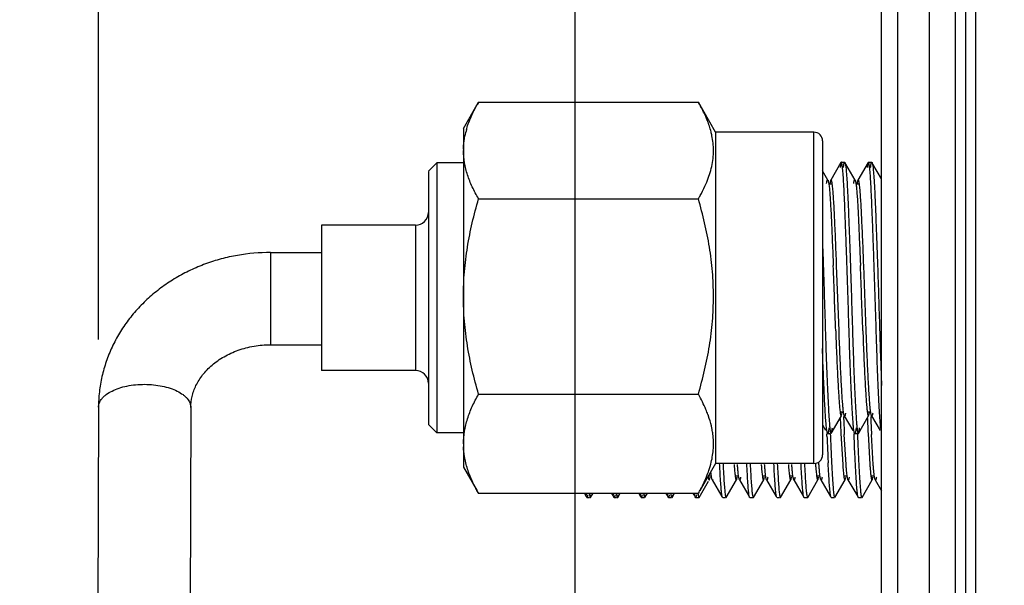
# Model space of a CAD drawing. Header units: inches. Extents: x 0.2 to 16.8, y 0.2 to 10.8.
# Tile 30 of 34: x 8.7 to 9.6, y 6.6 to 7.1. Entities that reach past the tile are written whole.
import ezdxf

# ---------------------------------------------------------------- set-up
doc = ezdxf.new("R2010")
doc.units = ezdxf.units.IN
doc.header["$LTSCALE"] = 0.935
doc.header["$MEASUREMENT"] = 0
doc.layers.get('0').update_dxf_attribs({"linetype": 'CONTINUOUS'})
doc.layers.add('DIMENSIONS', color=7, linetype='CONTINUOUS')
doc.styles.get("Standard").update_dxf_attribs({"font": 'txt', "width": 0.8})
doc.dimstyles.new('DIMSTYLE_1', dxfattribs={"dimtxt": 0.125, "dimasz": 0.18, "dimexe": 0.18, "dimexo": 0.0625, "dimgap": 0.09, "dimtad": 0, "dimtih": 1, "dimtoh": 1, "dimdec": 3, "dimzin": 4, "dimdsep": 46, "dimtxsty": 'STANDARD', "dimblk": '_FILLED', "dimblk1": '_FILLED', "dimblk2": '_FILLED', "dimcen": 0.09, "dimadec": 0, "dimazin": 0, "dimtp": 0.01, "dimtm": 0.01, "dimtfac": 1, "dimtdec": 3, "dimtofl": 0, "dimtmove": 0, "dimatfit": 3, "dimldrblk": '_FILLED', "dimfxl": 1, "dimtolj": 1, "dimtzin": 4, "dimarcsym": 0})

# ---------------------------------------------------------------- blocks, each defined once
blk = doc.blocks.new('*D24')
at = {"layer": 'DIMENSIONS', "color": 2, "linetype": 'CONTINUOUS'}
blk.add_line((8.78724, 6.82755), (8.78724, 8.57458), dxfattribs=at)
at = {"layer": 'DIMENSIONS', "color": 2, "linetype": 'CONTINUOUS', "insert": (8.72474, 8.63708), "char_height": 0.125, "width": 1.525, "attachment_point": 1, "rotation": 90, "line_spacing_factor": 0.9}
blk.add_mtext('2X .834{\\Ftxt.shx;\\W1.000000;\\H0.125000; }[21.19]', dxfattribs=at)
blk = doc.blocks.new('_FILLED')
at = {"color": 0, "linetype": 'BYBLOCK'}
blk.add_solid([(0, 0), (-1, 0.1736), (-1, -0.1736)], dxfattribs=at)
blk = doc.blocks.new('*D25')
at = {"layer": 'DIMENSIONS', "color": 2, "linetype": 'CONTINUOUS'}
blk.add_line((9.22613, 6.37391), (9.22613, 8.57458), dxfattribs=at)
at = {"layer": 'DIMENSIONS', "color": 2, "linetype": 'CONTINUOUS', "insert": (9.16363, 8.63708), "char_height": 0.125, "width": 1.525, "attachment_point": 1, "rotation": 90, "line_spacing_factor": 0.9}
blk.add_mtext('4X .395{\\Ftxt.shx;\\W1.000000;\\H0.125000; }[10.04]', dxfattribs=at)

msp = doc.modelspace()

# ---------------------------------------------------------------- linework, layer by layer
at = {"color": 7, "linetype": 'CONTINUOUS'}
for p, q in [((9.52343, 3.07212), (9.52343, 8.13708)), ((9.55243, 3.07212), (9.55243, 8.13708)), ((9.50843, 3.08196), (9.50843, 8.12724)), ((9.58593, 3.58708), (9.58593, 7.58708)), ((9.45965, 6.97086), (9.46274, 6.97086)), ((9.48465, 6.97086), (9.48774, 6.97086)), ((8.94565, 6.90762), (8.9926, 6.90762)), ((8.94565, 6.82262), (8.9926, 6.82262)), ((8.78724, 6.76505), (8.78677, 6.5691)), ((8.87224, 6.76484), (8.87177, 6.56889)), ((9.47027, 6.76086), (9.47337, 6.76086)), ((9.49527, 6.76086), (9.49837, 6.76086)), ((9.34865, 6.7018), (9.35178, 6.7018)), ((9.37365, 6.7018), (9.37678, 6.7018)), ((9.39865, 6.7018), (9.40178, 6.7018)), ((9.42365, 6.7018), (9.42678, 6.7018)), ((9.44865, 6.7018), (9.45178, 6.7018)), ((9.47365, 6.7018), (9.47678, 6.7018)), ((9.49865, 6.7018), (9.50178, 6.7018))]:
    msp.add_line(p, q, dxfattribs=at)
at = {"color": 9, "linetype": 'CONTINUOUS'}
for p, q in [((9.57662, 3.52919), (9.57662, 7.67594)), ((9.59488, 7.58708), (9.59488, 3.58708)), ((9.44614, 6.7133), (9.44614, 7.01842)), ((9.07921, 6.93278), (9.07921, 6.79893)), ((8.94565, 6.90759), (8.94565, 6.82262)), ((8.87224, 6.76487), (8.87224, 6.76484))]:
    msp.add_line(p, q, dxfattribs=at)
at = {"color": 6, "linetype": 'CONTINUOUS'}
for p, q in [((9.12331, 7.02186), (9.13724, 7.04599)), ((9.13724, 7.04599), (9.33967, 7.04599)), ((9.35559, 7.01842), (9.33967, 7.04599)), ((9.12331, 7.02186), (9.12331, 6.70985)), ((9.35559, 7.01842), (9.35559, 6.7133)), ((9.44614, 7.01842), (9.35559, 7.01842)), ((9.45402, 7.01054), (9.45402, 6.72118)), ((9.09102, 6.98239), (9.0989, 6.99027)), ((9.09102, 6.98238), (9.09102, 6.74933)), ((9.12331, 6.99027), (9.0989, 6.99027)), ((9.0989, 6.99025), (9.0989, 6.74145)), ((9.45899, 6.97439), (9.45402, 6.98299)), ((9.47101, 6.99067), (9.4616, 6.9744)), ((9.47101, 6.99067), (9.47016, 6.98605)), ((9.47123, 6.99086), (9.47101, 6.99067)), ((9.47123, 6.99086), (9.47436, 6.99086)), ((9.47435, 6.99086), (9.47458, 6.99066)), ((9.48399, 6.97439), (9.47547, 6.98912)), ((9.49601, 6.99067), (9.4866, 6.9744)), ((9.49601, 6.99067), (9.49516, 6.98605)), ((9.49623, 6.99086), (9.49601, 6.99067)), ((9.49623, 6.99086), (9.49936, 6.99086)), ((9.49935, 6.99086), (9.49958, 6.99066)), ((9.50843, 6.97536), (9.50047, 6.98912)), ((9.45873, 6.97462), (9.45899, 6.97439)), ((9.46186, 6.97462), (9.46161, 6.9744)), ((9.48373, 6.97462), (9.48399, 6.97439)), ((9.48686, 6.97462), (9.48661, 6.9744)), ((9.13724, 6.95716), (9.33967, 6.95716)), ((9.07921, 6.93279), (8.9926, 6.93279)), ((8.9926, 6.93278), (8.9926, 6.79893)), ((9.45401, 6.91498), (9.45453, 6.90017)), ((9.46371, 6.90078), (9.46391, 6.89571)), ((9.48871, 6.90078), (9.48891, 6.89571)), ((9.45453, 6.90017), (9.45469, 6.89553)), ((9.46925, 6.83538), (9.46703, 6.89571)), ((9.47953, 6.90017), (9.47969, 6.89553)), ((9.49425, 6.83538), (9.49203, 6.89571)), ((9.50453, 6.90017), (9.50469, 6.89553)), ((9.46613, 6.83538), (9.46638, 6.82854)), ((9.4695, 6.82854), (9.46925, 6.83538)), ((9.49113, 6.83538), (9.49138, 6.82854)), ((9.4945, 6.82854), (9.49425, 6.83538)), ((9.07921, 6.79893), (8.9926, 6.79893)), ((9.13724, 6.77702), (9.33967, 6.77702)), ((9.46208, 6.74105), (9.47149, 6.75732)), ((9.47123, 6.75709), (9.47149, 6.75732)), ((9.47157, 6.75749), (9.47215, 6.75979)), ((9.4741, 6.75731), (9.48208, 6.74352)), ((9.47436, 6.75709), (9.47411, 6.75731)), ((9.48708, 6.74105), (9.49649, 6.75732)), ((9.49623, 6.75709), (9.49649, 6.75732)), ((9.49657, 6.75749), (9.49715, 6.75979)), ((9.4991, 6.75731), (9.50708, 6.74352)), ((9.49936, 6.75709), (9.49911, 6.75731)), ((9.09102, 6.74932), (9.0989, 6.74145)), ((9.45402, 6.74881), (9.45677, 6.74405)), ((9.12331, 6.74145), (9.0989, 6.74145)), ((9.45851, 6.74105), (9.45766, 6.74566)), ((9.45813, 6.73852), (9.45806, 6.74057)), ((9.45873, 6.74086), (9.45851, 6.74105)), ((9.45873, 6.74086), (9.46078, 6.74086)), ((9.46118, 6.74067), (9.46126, 6.73852)), ((9.46185, 6.74086), (9.46208, 6.74105)), ((9.47094, 6.74081), (9.47258, 6.7125)), ((9.47571, 6.7125), (9.4741, 6.74004)), ((9.48351, 6.74105), (9.48266, 6.74566)), ((9.48313, 6.73852), (9.48306, 6.74057)), ((9.48373, 6.74086), (9.48351, 6.74105)), ((9.48373, 6.74086), (9.48578, 6.74086)), ((9.48618, 6.74067), (9.48626, 6.73852)), ((9.48685, 6.74086), (9.48708, 6.74105)), ((9.49594, 6.74081), (9.49758, 6.7125)), ((9.50071, 6.7125), (9.4991, 6.74004)), ((9.35559, 6.7133), (9.34105, 6.68811)), ((9.44614, 6.7133), (9.35559, 6.7133)), ((9.44753, 6.7132), (9.44758, 6.7125)), ((9.45064, 6.71335), (9.45057, 6.7144)), ((9.45071, 6.7125), (9.45064, 6.71335)), ((9.12331, 6.70985), (9.13586, 6.68811)), ((9.35192, 6.70037), (9.35137, 6.70472)), ((9.34043, 6.68199), (9.34912, 6.69701)), ((9.34959, 6.69804), (9.34984, 6.69826)), ((9.34984, 6.69826), (9.35001, 6.69866)), ((9.35001, 6.69866), (9.35047, 6.70061)), ((9.35248, 6.69825), (9.35192, 6.70037)), ((9.35247, 6.69825), (9.36143, 6.68275)), ((9.35272, 6.69804), (9.35248, 6.69825)), ((9.35314, 6.69866), (9.35272, 6.69804)), ((9.36543, 6.68199), (9.37484, 6.69826)), ((9.37459, 6.69804), (9.37484, 6.69826)), ((9.37484, 6.69826), (9.37501, 6.69866)), ((9.37501, 6.69866), (9.37547, 6.70061)), ((9.37748, 6.69825), (9.37692, 6.70037)), ((9.37747, 6.69825), (9.38643, 6.68275)), ((9.37772, 6.69804), (9.37748, 6.69825)), ((9.39043, 6.68199), (9.39984, 6.69826)), ((9.39959, 6.69804), (9.39984, 6.69826)), ((9.39984, 6.69826), (9.40001, 6.69866)), ((9.40001, 6.69866), (9.40047, 6.70061)), ((9.40248, 6.69825), (9.40192, 6.70037)), ((9.40247, 6.69825), (9.41143, 6.68275)), ((9.40272, 6.69804), (9.40248, 6.69825)), ((9.41543, 6.68199), (9.42484, 6.69826)), ((9.42459, 6.69804), (9.42484, 6.69826)), ((9.42484, 6.69826), (9.42501, 6.69866)), ((9.42501, 6.69866), (9.42547, 6.70061)), ((9.42748, 6.69825), (9.42692, 6.70037)), ((9.42747, 6.69825), (9.43643, 6.68275)), ((9.42772, 6.69804), (9.42748, 6.69825)), ((9.44043, 6.68199), (9.44984, 6.69826)), ((9.44959, 6.69804), (9.44984, 6.69826)), ((9.44984, 6.69826), (9.45001, 6.69866)), ((9.45001, 6.69866), (9.45047, 6.70061)), ((9.45248, 6.69825), (9.45192, 6.70037)), ((9.45247, 6.69825), (9.46143, 6.68275)), ((9.45272, 6.69804), (9.45248, 6.69825)), ((9.46543, 6.68199), (9.47484, 6.69826)), ((9.47459, 6.69804), (9.47484, 6.69826)), ((9.47484, 6.69826), (9.47501, 6.69866)), ((9.47501, 6.69866), (9.47547, 6.70061)), ((9.47748, 6.69825), (9.47692, 6.70037)), ((9.47747, 6.69825), (9.48643, 6.68275)), ((9.47772, 6.69804), (9.47748, 6.69825)), ((9.49043, 6.68199), (9.49984, 6.69826)), ((9.49959, 6.69804), (9.49984, 6.69826)), ((9.49984, 6.69826), (9.50001, 6.69866)), ((9.50001, 6.69866), (9.50047, 6.70061)), ((9.50248, 6.69825), (9.50192, 6.70037)), ((9.50247, 6.69825), (9.50843, 6.68794)), ((9.50272, 6.69804), (9.50248, 6.69825)), ((9.13724, 6.68572), (9.13677, 6.68653)), ((9.33967, 6.68572), (9.13724, 6.68572)), ((9.23471, 6.68572), (9.23643, 6.68275)), ((9.23688, 6.68198), (9.2363, 6.68448)), ((9.23793, 6.68449), (9.2374, 6.68218)), ((9.23942, 6.68448), (9.23989, 6.68223)), ((9.24043, 6.68199), (9.24276, 6.68603)), ((9.24043, 6.682), (9.24102, 6.68428)), ((9.25971, 6.68572), (9.26143, 6.68275)), ((9.26188, 6.68198), (9.2613, 6.68448)), ((9.26293, 6.68449), (9.2624, 6.68218)), ((9.26442, 6.68448), (9.26489, 6.68223)), ((9.26543, 6.68199), (9.26776, 6.68603)), ((9.26543, 6.682), (9.26602, 6.68428)), ((9.28471, 6.68572), (9.28643, 6.68275)), ((9.28688, 6.68198), (9.2863, 6.68448)), ((9.28793, 6.68449), (9.2874, 6.68218)), ((9.28942, 6.68448), (9.28989, 6.68223)), ((9.29043, 6.68199), (9.29276, 6.68603)), ((9.29043, 6.682), (9.29102, 6.68428)), ((9.30971, 6.68572), (9.31143, 6.68275)), ((9.31188, 6.68198), (9.3113, 6.68448)), ((9.31293, 6.68449), (9.3124, 6.68218)), ((9.31442, 6.68448), (9.31489, 6.68223)), ((9.31543, 6.68199), (9.31776, 6.68603)), ((9.31543, 6.682), (9.31602, 6.68428)), ((9.33471, 6.68572), (9.33572, 6.68398)), ((9.33688, 6.68198), (9.3363, 6.68448)), ((9.33793, 6.68449), (9.3374, 6.68218)), ((9.33942, 6.68448), (9.33989, 6.68223)), ((9.34014, 6.68653), (9.33967, 6.68572)), ((9.36188, 6.68198), (9.3613, 6.68448)), ((9.36442, 6.68448), (9.36489, 6.68223)), ((9.38688, 6.68198), (9.3863, 6.68448)), ((9.38942, 6.68448), (9.38989, 6.68223)), ((9.41188, 6.68198), (9.4113, 6.68448)), ((9.41442, 6.68448), (9.41489, 6.68223)), ((9.43688, 6.68198), (9.4363, 6.68448)), ((9.43942, 6.68448), (9.43989, 6.68223)), ((9.46188, 6.68198), (9.4613, 6.68448)), ((9.46442, 6.68448), (9.46489, 6.68223)), ((9.48688, 6.68198), (9.4863, 6.68448)), ((9.48942, 6.68448), (9.48989, 6.68223)), ((9.23709, 6.6818), (9.23688, 6.68198)), ((9.2374, 6.68218), (9.23709, 6.6818)), ((9.2371, 6.6818), (9.23942, 6.6818)), ((9.23996, 6.68207), (9.24021, 6.6818)), ((9.24021, 6.6818), (9.24043, 6.68199)), ((9.26209, 6.6818), (9.26188, 6.68198)), ((9.2624, 6.68218), (9.26209, 6.6818)), ((9.2621, 6.6818), (9.26442, 6.6818)), ((9.26496, 6.68207), (9.26521, 6.6818)), ((9.26521, 6.6818), (9.26543, 6.68199)), ((9.28709, 6.6818), (9.28688, 6.68198)), ((9.2874, 6.68218), (9.28709, 6.6818)), ((9.2871, 6.6818), (9.28942, 6.6818)), ((9.28996, 6.68207), (9.29021, 6.6818)), ((9.29021, 6.6818), (9.29043, 6.68199)), ((9.31209, 6.6818), (9.31188, 6.68198)), ((9.3124, 6.68218), (9.31209, 6.6818)), ((9.3121, 6.6818), (9.31442, 6.6818)), ((9.31496, 6.68207), (9.31521, 6.6818)), ((9.31521, 6.6818), (9.31543, 6.68199)), ((9.33709, 6.6818), (9.33688, 6.68198)), ((9.3374, 6.68218), (9.33709, 6.6818)), ((9.3371, 6.6818), (9.33942, 6.6818)), ((9.33996, 6.68207), (9.34021, 6.6818)), ((9.34021, 6.6818), (9.34043, 6.68199)), ((9.36209, 6.6818), (9.36188, 6.68198)), ((9.3624, 6.68218), (9.36209, 6.6818)), ((9.3621, 6.6818), (9.36442, 6.6818)), ((9.36496, 6.68207), (9.36521, 6.6818)), ((9.36521, 6.6818), (9.36543, 6.68199)), ((9.38709, 6.6818), (9.38688, 6.68198)), ((9.3874, 6.68218), (9.38709, 6.6818)), ((9.3871, 6.6818), (9.38942, 6.6818)), ((9.38996, 6.68207), (9.39021, 6.6818)), ((9.39021, 6.6818), (9.39043, 6.68199)), ((9.41209, 6.6818), (9.41188, 6.68198)), ((9.4124, 6.68218), (9.41209, 6.6818)), ((9.4121, 6.6818), (9.41442, 6.6818)), ((9.41496, 6.68207), (9.41521, 6.6818)), ((9.41521, 6.6818), (9.41543, 6.68199)), ((9.43709, 6.6818), (9.43688, 6.68198)), ((9.4374, 6.68218), (9.43709, 6.6818)), ((9.4371, 6.6818), (9.43942, 6.6818)), ((9.43996, 6.68207), (9.44021, 6.6818)), ((9.44021, 6.6818), (9.44043, 6.68199)), ((9.46209, 6.6818), (9.46188, 6.68198)), ((9.4624, 6.68218), (9.46209, 6.6818)), ((9.4621, 6.6818), (9.46442, 6.6818)), ((9.46496, 6.68207), (9.46521, 6.6818)), ((9.46521, 6.6818), (9.46543, 6.68199)), ((9.48709, 6.6818), (9.48688, 6.68198)), ((9.4874, 6.68218), (9.48709, 6.6818)), ((9.4871, 6.6818), (9.48942, 6.6818)), ((9.48996, 6.68207), (9.49021, 6.6818)), ((9.49021, 6.6818), (9.49043, 6.68199))]:
    msp.add_line(p, q, dxfattribs=at)
for centre, radius, start, end in [((9.27792, 6.96586), 0.16189, 150.33484, 150.67156), ((9.19896, 6.96584), 0.16194, 29.32749, 29.66517), ((9.26675, 6.97013), 0.15009, 149.99727, 150.69191), ((9.21016, 6.97013), 0.15008, 29.3081, 30.00273), ((9.1991, 7), 0.07593, 163.98737, 168.63289), ((9.44614, 7.01054), 0.00787, 359.99965, 90), ((9.18832, 7.00157), 0.06501, 178.79022, 179.99917), ((9.24535, 7.01488), 0.11049, 335.23644, 336.00004), ((9.25003, 7.0128), 0.10537, 335.99817, 337.48779), ((9.07921, 6.9446), 0.01181, 270, 0.00407), ((-3.2013, 6.39927), 12.67494, 1.971806, 2.244712), ((-3.17628, 6.39927), 12.67491, 1.971805, 2.244713), ((9.07921, 6.78712), 0.01181, 0, 90), ((9.25676, 6.72463), 0.09774, 19.78228, 20.1592), ((9.258, 6.72508), 0.09643, 19.32232, 19.78246), ((11.67857, 6.84519), 2.20698, 182.29839, 182.73081), ((11.70357, 6.84519), 2.20698, 182.29839, 182.73081), ((11.79757, 6.85023), 2.3292, 182.34727, 182.69264), ((11.82257, 6.85023), 2.3292, 182.34727, 182.69264), ((9.28034, 6.73102), 0.07328, 7.26261, 10.83093), ((11.81571, 6.82772), 2.35927, 182.16685, 182.38233), ((9.19249, 6.73141), 0.06919, 180.03326, 182.19631), ((11.46811, 6.81311), 2.01136, 182.37788, 182.63149), ((9.44614, 6.72117), 0.00787, 270, 360), ((11.10409, 6.79626), 1.64695, 182.62745, 182.8717), ((9.38384, 6.70628), 0.03554, 188.5987, 189.57796), ((9.27793, 6.76586), 0.16191, 209.32847, 209.66516), ((9.28466, 6.69139), 0.04886, 187.15191, 188.1242), ((9.29171, 6.69192), 0.05282, 187.19352, 188.09296), ((9.30966, 6.69139), 0.04886, 187.1519, 188.12418), ((9.31671, 6.69192), 0.05282, 187.19352, 188.09297), ((9.33466, 6.69139), 0.04886, 187.15191, 188.1242), ((9.34171, 6.69192), 0.05282, 187.19352, 188.09296), ((9.35966, 6.69139), 0.04886, 187.1519, 188.12419), ((9.36671, 6.69192), 0.05282, 187.19352, 188.09297), ((9.3944, 6.69265), 0.05867, 187.19693, 187.41636), ((9.38257, 6.69109), 0.04674, 187.39088, 188.13167), ((9.39139, 6.69187), 0.05249, 187.21618, 188.09532), ((9.19896, 6.76587), 0.16193, 330.33483, 330.67252)]:
    msp.add_arc(centre, radius, start, end, dxfattribs=at)
for points, knots in [([(9.12886, 7.02901), (9.12935, 7.03024), (9.13143, 7.03523), (9.13388, 7.04005), (9.13587, 7.0436)], [0, 0, 0, 0, 0.245684, 1, 1, 1, 1]), ([(9.34796, 7.02923), (9.34748, 7.03044), (9.34542, 7.03535), (9.343, 7.0401), (9.34104, 7.0436)], [0, 0, 0, 0, 0.245748, 1, 1, 1, 1]), ([(9.12612, 7.02094), (9.12631, 7.02162), (9.12713, 7.02434), (9.12808, 7.02702), (9.12886, 7.02901)], [0, 0, 0, 0, 0.24781, 1, 1, 1, 1]), ([(9.3522, 7.01519), (9.35196, 7.01637), (9.35086, 7.02114), (9.34932, 7.0258), (9.34796, 7.02923)], [0, 0, 0, 0, 0.246579, 1, 1, 1, 1]), ([(9.12332, 7.00294), (9.12334, 7.00395), (9.12352, 7.00798), (9.12407, 7.01199), (9.12466, 7.01496)], [0, 0, 0, 0, 0.24886, 1, 1, 1, 1]), ([(9.3536, 7.00157), (9.3536, 7.00385), (9.35336, 7.00842), (9.35266, 7.01294), (9.3522, 7.01519)], [0, 0, 0, 0, 0.49798, 1, 1, 1, 1]), ([(9.13724, 6.95716), (9.13516, 6.9607), (9.13135, 6.96784), (9.12685, 6.97892), (9.12398, 6.99018), (9.12331, 6.9978), (9.12331, 7.00157)], [0, 0, 0, 0, 0.262024, 0.514977, 0.759923, 1, 1, 1, 1]), ([(9.34737, 6.97246), (9.34931, 6.97714), (9.35168, 6.98435), (9.35332, 6.99421), (9.3536, 6.99913), (9.3536, 7.00157)], [0, 0, 0, 0, 0.507546, 0.754912, 1, 1, 1, 1]), ([(9.47224, 6.98711), (9.4722, 6.9874), (9.47212, 6.98795), (9.472, 6.98871), (9.47187, 6.98935), (9.47175, 6.98988), (9.47162, 6.99029), (9.47151, 6.99056), (9.47142, 6.99072), (9.47135, 6.99081), (9.47128, 6.99086), (9.47123, 6.99086)], [0, 0, 0, 0, 0.223355, 0.417956, 0.583802, 0.720965, 0.829669, 0.910507, 0.94097, 0.965347, 1, 1, 1, 1]), ([(9.47641, 6.90017), (9.47623, 6.9053), (9.47588, 6.91528), (9.47535, 6.92974), (9.47485, 6.94312), (9.47436, 6.95516), (9.47388, 6.96568), (9.47338, 6.97449), (9.47293, 6.9807), (9.47254, 6.98469), (9.47234, 6.98636), (9.47224, 6.98711)], [0, 0, 0, 0, 0.176788, 0.344148, 0.498748, 0.638019, 0.759658, 0.861645, 0.942176, 0.973994, 1, 1, 1, 1]), ([(9.47328, 6.98605), (9.47335, 6.98664), (9.47347, 6.98768), (9.47368, 6.98904), (9.47386, 6.98992), (9.47402, 6.99043), (9.4741, 6.99062), (9.47415, 6.99069)], [0, 0, 0, 0, 0.371931, 0.662445, 0.871318, 0.945449, 1, 1, 1, 1]), ([(9.47458, 6.99066), (9.47462, 6.99059), (9.47469, 6.99044), (9.47483, 6.99003), (9.475, 6.98935), (9.47519, 6.98832), (9.47531, 6.98754), (9.47537, 6.98711)], [0, 0, 0, 0, 0.061266, 0.140223, 0.352798, 0.639309, 1, 1, 1, 1]), ([(9.47537, 6.98711), (9.47548, 6.98632), (9.47568, 6.98457), (9.47609, 6.98033), (9.47633, 6.97688), (9.47649, 6.9744)], [0, 0, 0, 0, 0.186264, 0.415726, 1, 1, 1, 1]), ([(9.49724, 6.98711), (9.4972, 6.9874), (9.49712, 6.98795), (9.497, 6.98871), (9.49687, 6.98935), (9.49675, 6.98988), (9.49662, 6.99029), (9.49651, 6.99056), (9.49642, 6.99072), (9.49635, 6.99081), (9.49628, 6.99086), (9.49623, 6.99086)], [0, 0, 0, 0, 0.223355, 0.417956, 0.583802, 0.720965, 0.829669, 0.910507, 0.94097, 0.965347, 1, 1, 1, 1]), ([(9.50141, 6.90017), (9.50123, 6.9053), (9.50088, 6.91528), (9.50035, 6.92974), (9.49985, 6.94312), (9.49936, 6.95516), (9.49888, 6.96568), (9.49838, 6.97449), (9.49793, 6.9807), (9.49754, 6.98469), (9.49734, 6.98636), (9.49724, 6.98711)], [0, 0, 0, 0, 0.176788, 0.344148, 0.498748, 0.638019, 0.759658, 0.861645, 0.942176, 0.973994, 1, 1, 1, 1]), ([(9.49828, 6.98605), (9.49835, 6.98664), (9.49847, 6.98768), (9.49868, 6.98904), (9.49886, 6.98992), (9.49902, 6.99043), (9.4991, 6.99062), (9.49915, 6.99069)], [0, 0, 0, 0, 0.371931, 0.662445, 0.871318, 0.945449, 1, 1, 1, 1]), ([(9.49958, 6.99066), (9.49962, 6.99059), (9.49969, 6.99044), (9.49983, 6.99003), (9.5, 6.98935), (9.50019, 6.98832), (9.50031, 6.98754), (9.50037, 6.98711)], [0, 0, 0, 0, 0.061266, 0.140223, 0.352798, 0.639309, 1, 1, 1, 1]), ([(9.50037, 6.98711), (9.50048, 6.98632), (9.50068, 6.98457), (9.50109, 6.98033), (9.50133, 6.97688), (9.50149, 6.9744)], [0, 0, 0, 0, 0.186264, 0.415726, 1, 1, 1, 1]), ([(9.45776, 6.97122), (9.4578, 6.97148), (9.45788, 6.97198), (9.45799, 6.97267), (9.45811, 6.97325), (9.45823, 6.97373), (9.45835, 6.97411), (9.45845, 6.97435), (9.45854, 6.97449), (9.45861, 6.97458), (9.45869, 6.97462), (9.45873, 6.97462)], [0, 0, 0, 0, 0.221833, 0.41518, 0.580074, 0.716635, 0.825171, 0.906425, 0.937412, 0.962603, 1, 1, 1, 1]), ([(9.45907, 6.97422), (9.45913, 6.9741), (9.45923, 6.97382), (9.45943, 6.9731), (9.45966, 6.9719), (9.45993, 6.97011), (9.46009, 6.96876), (9.46018, 6.96802)], [0, 0, 0, 0, 0.061916, 0.141716, 0.355572, 0.641841, 1, 1, 1, 1]), ([(9.46161, 6.9744), (9.46153, 6.97426), (9.46139, 6.97387), (9.46121, 6.97316), (9.46103, 6.97221), (9.46092, 6.97149), (9.46087, 6.97108)], [0, 0, 0, 0, 0.144739, 0.358836, 0.643805, 1, 1, 1, 1]), ([(9.4633, 6.96802), (9.4632, 6.96897), (9.46303, 6.97031), (9.4628, 6.97181), (9.46267, 6.9725), (9.46255, 6.97305), (9.46242, 6.97362), (9.46226, 6.9741), (9.46213, 6.97437), (9.46203, 6.97453), (9.46193, 6.97462), (9.46186, 6.97462)], [0, 0, 0, 0, 0.421915, 0.589481, 0.662351, 0.727933, 0.837232, 0.917617, 0.947263, 0.970268, 1, 1, 1, 1]), ([(9.47649, 6.9744), (9.47663, 6.97224), (9.47689, 6.96759), (9.4774, 6.95712), (9.47802, 6.94203), (9.47876, 6.92193), (9.47927, 6.90766), (9.47953, 6.90017)], [0, 0, 0, 0, 0.087582, 0.187953, 0.423278, 0.69752, 1, 1, 1, 1]), ([(9.48276, 6.97122), (9.4828, 6.97148), (9.48288, 6.97198), (9.48299, 6.97267), (9.48311, 6.97325), (9.48323, 6.97373), (9.48335, 6.97411), (9.48345, 6.97435), (9.48354, 6.97449), (9.48361, 6.97458), (9.48369, 6.97462), (9.48373, 6.97462)], [0, 0, 0, 0, 0.221833, 0.41518, 0.580074, 0.716635, 0.825171, 0.906425, 0.937412, 0.962603, 1, 1, 1, 1]), ([(9.48407, 6.97422), (9.48413, 6.9741), (9.48423, 6.97382), (9.48443, 6.9731), (9.48466, 6.9719), (9.48493, 6.97011), (9.48509, 6.96876), (9.48518, 6.96802)], [0, 0, 0, 0, 0.061916, 0.141716, 0.355572, 0.641841, 1, 1, 1, 1]), ([(9.48661, 6.9744), (9.48653, 6.97426), (9.48639, 6.97387), (9.48621, 6.97316), (9.48603, 6.97221), (9.48592, 6.97149), (9.48587, 6.97108)], [0, 0, 0, 0, 0.144739, 0.358836, 0.643805, 1, 1, 1, 1]), ([(9.4883, 6.96802), (9.4882, 6.96897), (9.48803, 6.97031), (9.4878, 6.97181), (9.48767, 6.9725), (9.48755, 6.97305), (9.48742, 6.97362), (9.48726, 6.9741), (9.48713, 6.97437), (9.48703, 6.97453), (9.48693, 6.97462), (9.48686, 6.97462)], [0, 0, 0, 0, 0.421915, 0.589481, 0.662351, 0.727933, 0.837232, 0.917617, 0.947263, 0.970268, 1, 1, 1, 1]), ([(9.50149, 6.9744), (9.50163, 6.97224), (9.50189, 6.96759), (9.5024, 6.95712), (9.50302, 6.94203), (9.50376, 6.92193), (9.50427, 6.90766), (9.50453, 6.90017)], [0, 0, 0, 0, 0.087583, 0.187953, 0.423278, 0.69752, 1, 1, 1, 1]), ([(9.33967, 6.95716), (9.34022, 6.9581), (9.34236, 6.96184), (9.34433, 6.96568), (9.34568, 6.9686)], [0, 0, 0, 0, 0.253379, 1, 1, 1, 1]), ([(9.46018, 6.96802), (9.46036, 6.96642), (9.46069, 6.96282), (9.46113, 6.95683), (9.46155, 6.94972), (9.46196, 6.94155), (9.46237, 6.93244), (9.46296, 6.91875), (9.46341, 6.9081), (9.46371, 6.90078)], [0, 0, 0, 0, 0.071595, 0.161085, 0.267372, 0.389232, 0.525168, 0.67363, 1, 1, 1, 1]), ([(9.46703, 6.89571), (9.46687, 6.89974), (9.46655, 6.90759), (9.46607, 6.91905), (9.46561, 6.92977), (9.46517, 6.9396), (9.46474, 6.94841), (9.4643, 6.95607), (9.46384, 6.96248), (9.46349, 6.96632), (9.4633, 6.96802)], [0, 0, 0, 0, 0.166712, 0.325893, 0.474886, 0.611397, 0.733691, 0.840115, 0.929285, 1, 1, 1, 1]), ([(9.48518, 6.96802), (9.48536, 6.96642), (9.48569, 6.96282), (9.48613, 6.95683), (9.48655, 6.94972), (9.48696, 6.94155), (9.48737, 6.93244), (9.48796, 6.91875), (9.48841, 6.9081), (9.48871, 6.90078)], [0, 0, 0, 0, 0.071595, 0.161085, 0.267372, 0.389232, 0.525168, 0.67363, 1, 1, 1, 1]), ([(9.49203, 6.89571), (9.49187, 6.89974), (9.49155, 6.90759), (9.49107, 6.91905), (9.49061, 6.92977), (9.49017, 6.9396), (9.48974, 6.94841), (9.4893, 6.95607), (9.48884, 6.96248), (9.48849, 6.96632), (9.4883, 6.96802)], [0, 0, 0, 0, 0.166712, 0.325893, 0.474886, 0.611397, 0.733691, 0.840115, 0.929285, 1, 1, 1, 1]), ([(9.12331, 6.86709), (9.12331, 6.87471), (9.12396, 6.88995), (9.12679, 6.91266), (9.13126, 6.93509), (9.13513, 6.94984), (9.13724, 6.95716)], [0, 0, 0, 0, 0.249993, 0.500002, 0.750009, 1, 1, 1, 1]), ([(9.33967, 6.77702), (9.34178, 6.78434), (9.34566, 6.79909), (9.35012, 6.82152), (9.35248, 6.84044), (9.35344, 6.85566), (9.35368, 6.86709), (9.35344, 6.87852), (9.35248, 6.89374), (9.35012, 6.91266), (9.34566, 6.93509), (9.34178, 6.94984), (9.33967, 6.95716)], [0, 0, 0, 0, 0.124979, 0.249977, 0.374974, 0.437483, 0.5, 0.562517, 0.625026, 0.750023, 0.875021, 1, 1, 1, 1]), ([(9.45469, 6.89553), (9.45497, 6.88765), (9.4555, 6.8718), (9.45622, 6.8482), (9.45692, 6.82526), (9.45765, 6.8038), (9.45842, 6.78461), (9.4591, 6.77037), (9.45965, 6.76063), (9.46002, 6.75473), (9.46039, 6.74984), (9.46065, 6.74693), (9.46078, 6.74566)], [0, 0, 0, 0, 0.157839, 0.317141, 0.472013, 0.616914, 0.7465, 0.856041, 0.902039, 0.941601, 0.974362, 1, 1, 1, 1]), ([(9.48266, 6.74566), (9.48252, 6.74697), (9.48225, 6.74997), (9.48188, 6.75502), (9.4815, 6.76113), (9.48093, 6.77124), (9.48023, 6.78601), (9.47944, 6.8059), (9.47872, 6.8281), (9.478, 6.85175), (9.47724, 6.87594), (9.47669, 6.89214), (9.47641, 6.90017)], [0, 0, 0, 0, 0.025583, 0.058418, 0.098169, 0.144448, 0.254738, 0.385116, 0.53058, 0.685502, 0.844078, 1, 1, 1, 1]), ([(9.47969, 6.89553), (9.47997, 6.88765), (9.4805, 6.8718), (9.48122, 6.8482), (9.48192, 6.82526), (9.48265, 6.8038), (9.48342, 6.78461), (9.4841, 6.77037), (9.48465, 6.76063), (9.48502, 6.75473), (9.48539, 6.74984), (9.48565, 6.74693), (9.48578, 6.74566)], [0, 0, 0, 0, 0.157839, 0.317141, 0.472013, 0.616914, 0.7465, 0.856041, 0.902039, 0.941601, 0.974362, 1, 1, 1, 1]), ([(9.50766, 6.74566), (9.50752, 6.74697), (9.50725, 6.74997), (9.50688, 6.75502), (9.5065, 6.76113), (9.50593, 6.77124), (9.50523, 6.78601), (9.50444, 6.8059), (9.50372, 6.8281), (9.503, 6.85175), (9.50224, 6.87594), (9.50169, 6.89214), (9.50141, 6.90017)], [0, 0, 0, 0, 0.025583, 0.058418, 0.098169, 0.144448, 0.254738, 0.385116, 0.53058, 0.685502, 0.844078, 1, 1, 1, 1]), ([(9.50469, 6.89553), (9.50503, 6.8858), (9.50568, 6.86633), (9.50654, 6.83765), (9.5074, 6.81053), (9.50807, 6.79315), (9.50843, 6.78499)], [0, 0, 0, 0, 0.264129, 0.528392, 0.77828, 1, 1, 1, 1]), ([(9.13724, 6.77702), (9.13513, 6.78434), (9.13126, 6.79909), (9.12679, 6.82152), (9.12396, 6.84423), (9.12331, 6.85947), (9.12331, 6.86709)], [0, 0, 0, 0, 0.249991, 0.499998, 0.750007, 1, 1, 1, 1]), ([(9.46638, 6.82854), (9.46667, 6.82093), (9.46711, 6.80991), (9.46778, 6.79581), (9.46827, 6.78659), (9.46875, 6.77848), (9.46921, 6.77157), (9.46965, 6.76597), (9.46998, 6.76268), (9.47016, 6.76127)], [0, 0, 0, 0, 0.338895, 0.490974, 0.628557, 0.749824, 0.853015, 0.93677, 1, 1, 1, 1]), ([(9.47328, 6.76127), (9.4731, 6.76268), (9.47278, 6.76597), (9.47233, 6.77157), (9.47187, 6.77848), (9.47139, 6.7866), (9.4709, 6.79581), (9.47023, 6.80992), (9.46979, 6.82094), (9.4695, 6.82854)], [0, 0, 0, 0, 0.063233, 0.146989, 0.250182, 0.371449, 0.509033, 0.66111, 1, 1, 1, 1]), ([(9.49138, 6.82854), (9.49167, 6.82093), (9.49211, 6.80991), (9.49278, 6.79581), (9.49327, 6.78659), (9.49375, 6.77848), (9.49421, 6.77157), (9.49465, 6.76597), (9.49498, 6.76268), (9.49516, 6.76127)], [0, 0, 0, 0, 0.338895, 0.490974, 0.628557, 0.749824, 0.853015, 0.93677, 1, 1, 1, 1]), ([(9.49828, 6.76127), (9.4981, 6.76268), (9.49778, 6.76597), (9.49733, 6.77157), (9.49687, 6.77848), (9.49639, 6.7866), (9.4959, 6.79581), (9.49523, 6.80992), (9.49479, 6.82094), (9.4945, 6.82854)], [0, 0, 0, 0, 0.063233, 0.146989, 0.250182, 0.371449, 0.509033, 0.66111, 1, 1, 1, 1]), ([(9.45766, 6.74566), (9.45749, 6.74721), (9.45718, 6.75083), (9.45675, 6.75698), (9.4563, 6.76454), (9.45583, 6.77341), (9.45536, 6.78347), (9.45489, 6.79461), (9.45443, 6.80666), (9.45415, 6.81499), (9.45401, 6.81929)], [0, 0, 0, 0, 0.06367, 0.147652, 0.250821, 0.371797, 0.509051, 0.660849, 0.825195, 1, 1, 1, 1]), ([(9.1233, 6.73137), (9.12331, 6.73525), (9.12398, 6.74307), (9.12685, 6.75464), (9.13134, 6.76603), (9.13516, 6.77337), (9.13724, 6.77702)], [0, 0, 0, 0, 0.24073, 0.485999, 0.738751, 1, 1, 1, 1]), ([(9.34852, 6.75832), (9.34794, 6.7599), (9.34539, 6.76632), (9.34225, 6.77249), (9.33967, 6.77702)], [0, 0, 0, 0, 0.244991, 1, 1, 1, 1]), ([(9.35232, 6.74479), (9.35212, 6.74581), (9.35125, 6.74993), (9.35005, 6.75399), (9.349, 6.75698)], [0, 0, 0, 0, 0.247402, 1, 1, 1, 1]), ([(9.47016, 6.76127), (9.4702, 6.76095), (9.47028, 6.76034), (9.47041, 6.75949), (9.47054, 6.75878), (9.47067, 6.75819), (9.4708, 6.75773), (9.47092, 6.75742), (9.47102, 6.75725), (9.4711, 6.75715), (9.47118, 6.7571), (9.47123, 6.75709)], [0, 0, 0, 0, 0.223469, 0.418147, 0.584027, 0.721179, 0.829827, 0.910571, 0.940983, 0.965316, 1, 1, 1, 1]), ([(9.47411, 6.75731), (9.47407, 6.75738), (9.47399, 6.75756), (9.47384, 6.75801), (9.47366, 6.75877), (9.47346, 6.75992), (9.47334, 6.76079), (9.47328, 6.76127)], [0, 0, 0, 0, 0.060926, 0.139618, 0.351965, 0.638678, 1, 1, 1, 1]), ([(9.47523, 6.75957), (9.47517, 6.75921), (9.47507, 6.75871), (9.47491, 6.75809), (9.4748, 6.75774), (9.47469, 6.75746), (9.47458, 6.75724), (9.47445, 6.75709), (9.47436, 6.75709)], [0, 0, 0, 0, 0.410146, 0.573742, 0.709841, 0.818829, 0.901627, 1, 1, 1, 1]), ([(9.49516, 6.76127), (9.4952, 6.76095), (9.49528, 6.76034), (9.49541, 6.75949), (9.49554, 6.75878), (9.49567, 6.75819), (9.4958, 6.75773), (9.49592, 6.75742), (9.49602, 6.75725), (9.4961, 6.75715), (9.49618, 6.7571), (9.49623, 6.75709)], [0, 0, 0, 0, 0.223469, 0.418147, 0.584027, 0.721179, 0.829827, 0.910571, 0.940983, 0.965316, 1, 1, 1, 1]), ([(9.49911, 6.75731), (9.49907, 6.75738), (9.49899, 6.75756), (9.49884, 6.75801), (9.49866, 6.75877), (9.49846, 6.75992), (9.49834, 6.76079), (9.49828, 6.76127)], [0, 0, 0, 0, 0.060926, 0.139618, 0.351965, 0.638678, 1, 1, 1, 1]), ([(9.50023, 6.75957), (9.50017, 6.75921), (9.50007, 6.75871), (9.49991, 6.75809), (9.4998, 6.75774), (9.49969, 6.75746), (9.49958, 6.75724), (9.49945, 6.75709), (9.49936, 6.75709)], [0, 0, 0, 0, 0.410146, 0.573742, 0.709841, 0.818829, 0.901627, 1, 1, 1, 1]), ([(9.35155, 6.71441), (9.35206, 6.71654), (9.3529, 6.72082), (9.35381, 6.72946), (9.35358, 6.73599), (9.35303, 6.74028)], [0, 0, 0, 0, 0.252302, 0.502157, 1, 1, 1, 1]), ([(9.45994, 6.74619), (9.45989, 6.74577), (9.4598, 6.745), (9.45965, 6.74392), (9.4595, 6.743), (9.45935, 6.74225), (9.45922, 6.74173), (9.45911, 6.74139), (9.45904, 6.7412), (9.45896, 6.74105), (9.45888, 6.74093), (9.45879, 6.74086), (9.45873, 6.74086)], [0, 0, 0, 0, 0.225445, 0.421858, 0.589142, 0.727254, 0.836262, 0.879954, 0.916551, 0.946245, 0.969418, 1, 1, 1, 1]), ([(9.46078, 6.74566), (9.46085, 6.74508), (9.46097, 6.74404), (9.46118, 6.74268), (9.46136, 6.74179), (9.46152, 6.74128), (9.4616, 6.7411), (9.46165, 6.74102)], [0, 0, 0, 0, 0.371845, 0.662296, 0.871185, 0.945367, 1, 1, 1, 1]), ([(9.46126, 6.73852), (9.4615, 6.73214), (9.46188, 6.72299), (9.46245, 6.71137), (9.46286, 6.70398), (9.46325, 6.69757), (9.46363, 6.69222), (9.464, 6.68797), (9.46427, 6.68552), (9.46442, 6.68448)], [0, 0, 0, 0, 0.353369, 0.507571, 0.644741, 0.763645, 0.863092, 0.942135, 1, 1, 1, 1]), ([(9.46208, 6.74105), (9.46213, 6.74114), (9.46222, 6.74135), (9.4624, 6.74191), (9.46261, 6.7429), (9.46285, 6.7444), (9.46299, 6.74555), (9.46307, 6.74619)], [0, 0, 0, 0, 0.055231, 0.12994, 0.339347, 0.629431, 1, 1, 1, 1]), ([(9.4863, 6.68448), (9.48615, 6.68552), (9.48588, 6.68797), (9.48551, 6.69222), (9.48513, 6.69758), (9.48473, 6.70398), (9.48433, 6.71137), (9.48376, 6.72299), (9.48338, 6.73215), (9.48313, 6.73852)], [0, 0, 0, 0, 0.057863, 0.136904, 0.236351, 0.355256, 0.492427, 0.64663, 1, 1, 1, 1]), ([(9.48494, 6.74619), (9.48489, 6.74577), (9.4848, 6.745), (9.48465, 6.74392), (9.4845, 6.743), (9.48435, 6.74225), (9.48422, 6.74173), (9.48411, 6.74139), (9.48404, 6.7412), (9.48396, 6.74105), (9.48388, 6.74093), (9.48379, 6.74086), (9.48373, 6.74086)], [0, 0, 0, 0, 0.225445, 0.421858, 0.589142, 0.727254, 0.836262, 0.879954, 0.916551, 0.946245, 0.969418, 1, 1, 1, 1]), ([(9.48578, 6.74566), (9.48585, 6.74508), (9.48597, 6.74404), (9.48618, 6.74268), (9.48636, 6.74179), (9.48652, 6.74128), (9.4866, 6.7411), (9.48665, 6.74102)], [0, 0, 0, 0, 0.371845, 0.662296, 0.871185, 0.945367, 1, 1, 1, 1]), ([(9.48626, 6.73852), (9.4865, 6.73214), (9.48688, 6.72299), (9.48745, 6.71137), (9.48786, 6.70398), (9.48825, 6.69757), (9.48863, 6.69222), (9.489, 6.68797), (9.48927, 6.68552), (9.48942, 6.68448)], [0, 0, 0, 0, 0.353369, 0.507571, 0.644741, 0.763645, 0.863092, 0.942135, 1, 1, 1, 1]), ([(9.48708, 6.74105), (9.48713, 6.74114), (9.48722, 6.74135), (9.4874, 6.74191), (9.48761, 6.7429), (9.48785, 6.7444), (9.48799, 6.74555), (9.48807, 6.74619)], [0, 0, 0, 0, 0.055231, 0.12994, 0.339347, 0.629431, 1, 1, 1, 1]), ([(9.12482, 6.71683), (9.12462, 6.71782), (9.12388, 6.72176), (9.12347, 6.72576), (9.12336, 6.72876)], [0, 0, 0, 0, 0.251671, 1, 1, 1, 1]), ([(9.12949, 6.70158), (9.12899, 6.70284), (9.1271, 6.70781), (9.12562, 6.71294), (9.12482, 6.71683)], [0, 0, 0, 0, 0.253946, 1, 1, 1, 1]), ([(9.34852, 6.70444), (9.34882, 6.70526), (9.34998, 6.70854), (9.35095, 6.71188), (9.35155, 6.71441)], [0, 0, 0, 0, 0.252521, 1, 1, 1, 1]), ([(9.3613, 6.68448), (9.36121, 6.68512), (9.36103, 6.68658), (9.36067, 6.69016), (9.36024, 6.69585), (9.35972, 6.70405), (9.35939, 6.71014), (9.35923, 6.71347)], [0, 0, 0, 0, 0.066918, 0.151352, 0.371123, 0.65565, 1, 1, 1, 1]), ([(9.36237, 6.71322), (9.36253, 6.70992), (9.36285, 6.70389), (9.36337, 6.69576), (9.3638, 6.69012), (9.36416, 6.68657), (9.36433, 6.68512), (9.36442, 6.68448)], [0, 0, 0, 0, 0.344168, 0.6286, 0.848418, 0.932942, 1, 1, 1, 1]), ([(9.37258, 6.7125), (9.37266, 6.71139), (9.37282, 6.70931), (9.37308, 6.7064), (9.37332, 6.70391), (9.37354, 6.70211), (9.37371, 6.7009), (9.37383, 6.70015), (9.37396, 6.69952), (9.37408, 6.699), (9.3742, 6.69859), (9.3743, 6.69833), (9.3744, 6.69818), (9.37447, 6.69809), (9.37455, 6.69804), (9.37459, 6.69804)], [0, 0, 0, 0, 0.226814, 0.425524, 0.595426, 0.735841, 0.794791, 0.846142, 0.889866, 0.926004, 0.954641, 0.975973, 0.984047, 0.990552, 1, 1, 1, 1]), ([(9.37692, 6.70037), (9.3768, 6.70106), (9.37658, 6.70267), (9.37629, 6.7054), (9.37599, 6.70874), (9.3758, 6.71118), (9.37571, 6.7125)], [0, 0, 0, 0, 0.172901, 0.39814, 0.674329, 1, 1, 1, 1]), ([(9.3863, 6.68448), (9.38621, 6.68512), (9.38603, 6.68657), (9.38568, 6.69012), (9.38525, 6.69576), (9.38473, 6.70389), (9.38441, 6.70992), (9.38424, 6.71322)], [0, 0, 0, 0, 0.067057, 0.151579, 0.371396, 0.655829, 1, 1, 1, 1]), ([(9.38737, 6.71322), (9.38753, 6.70992), (9.38785, 6.70389), (9.38837, 6.69576), (9.3888, 6.69012), (9.38916, 6.68657), (9.38933, 6.68512), (9.38942, 6.68448)], [0, 0, 0, 0, 0.344168, 0.6286, 0.848418, 0.932942, 1, 1, 1, 1]), ([(9.39758, 6.7125), (9.39766, 6.71139), (9.39782, 6.70931), (9.39808, 6.7064), (9.39832, 6.70391), (9.39854, 6.70211), (9.39871, 6.7009), (9.39883, 6.70015), (9.39896, 6.69952), (9.39908, 6.699), (9.3992, 6.69859), (9.3993, 6.69833), (9.3994, 6.69818), (9.39947, 6.69809), (9.39955, 6.69804), (9.39959, 6.69804)], [0, 0, 0, 0, 0.226814, 0.425524, 0.595426, 0.735841, 0.794791, 0.846142, 0.889866, 0.926004, 0.954641, 0.975973, 0.984047, 0.990552, 1, 1, 1, 1]), ([(9.40192, 6.70037), (9.4018, 6.70106), (9.40158, 6.70267), (9.40129, 6.7054), (9.40099, 6.70874), (9.4008, 6.71118), (9.40071, 6.7125)], [0, 0, 0, 0, 0.172901, 0.39814, 0.674329, 1, 1, 1, 1]), ([(9.4113, 6.68448), (9.41121, 6.68512), (9.41103, 6.68657), (9.41068, 6.69012), (9.41025, 6.69576), (9.40973, 6.70389), (9.40941, 6.70992), (9.40924, 6.71322)], [0, 0, 0, 0, 0.067057, 0.151579, 0.371396, 0.655829, 1, 1, 1, 1]), ([(9.41237, 6.71322), (9.41253, 6.70992), (9.41285, 6.70389), (9.41337, 6.69576), (9.4138, 6.69012), (9.41416, 6.68657), (9.41433, 6.68512), (9.41442, 6.68448)], [0, 0, 0, 0, 0.344168, 0.6286, 0.848418, 0.932942, 1, 1, 1, 1]), ([(9.42258, 6.7125), (9.42266, 6.71139), (9.42282, 6.70931), (9.42308, 6.7064), (9.42332, 6.70391), (9.42354, 6.70211), (9.42371, 6.7009), (9.42383, 6.70015), (9.42396, 6.69952), (9.42408, 6.699), (9.4242, 6.69859), (9.4243, 6.69833), (9.4244, 6.69818), (9.42447, 6.69809), (9.42455, 6.69804), (9.42459, 6.69804)], [0, 0, 0, 0, 0.226814, 0.425524, 0.595426, 0.735841, 0.794791, 0.846142, 0.889866, 0.926004, 0.954641, 0.975973, 0.984047, 0.990552, 1, 1, 1, 1]), ([(9.42692, 6.70037), (9.4268, 6.70106), (9.42658, 6.70267), (9.42629, 6.7054), (9.42599, 6.70874), (9.4258, 6.71118), (9.42571, 6.7125)], [0, 0, 0, 0, 0.172901, 0.39814, 0.674329, 1, 1, 1, 1]), ([(9.4363, 6.68448), (9.43621, 6.68512), (9.43603, 6.68657), (9.43568, 6.69012), (9.43525, 6.69576), (9.43473, 6.70389), (9.43441, 6.70992), (9.43424, 6.71322)], [0, 0, 0, 0, 0.067057, 0.151579, 0.371396, 0.655829, 1, 1, 1, 1]), ([(9.43737, 6.71322), (9.43753, 6.70992), (9.43785, 6.70389), (9.43837, 6.69576), (9.4388, 6.69012), (9.43916, 6.68657), (9.43933, 6.68512), (9.43942, 6.68448)], [0, 0, 0, 0, 0.344168, 0.6286, 0.848418, 0.932942, 1, 1, 1, 1]), ([(9.44758, 6.7125), (9.44766, 6.71139), (9.44782, 6.70931), (9.44808, 6.7064), (9.44832, 6.70391), (9.44854, 6.70211), (9.44871, 6.7009), (9.44883, 6.70015), (9.44896, 6.69952), (9.44908, 6.699), (9.4492, 6.69859), (9.4493, 6.69833), (9.4494, 6.69818), (9.44947, 6.69809), (9.44955, 6.69804), (9.44959, 6.69804)], [0, 0, 0, 0, 0.226814, 0.425524, 0.595426, 0.735841, 0.794791, 0.846142, 0.889866, 0.926004, 0.954641, 0.975973, 0.984047, 0.990552, 1, 1, 1, 1]), ([(9.45192, 6.70037), (9.4518, 6.70106), (9.45158, 6.70267), (9.45129, 6.7054), (9.45099, 6.70874), (9.4508, 6.71118), (9.45071, 6.7125)], [0, 0, 0, 0, 0.172901, 0.39814, 0.674329, 1, 1, 1, 1]), ([(9.4613, 6.68448), (9.4612, 6.68513), (9.46103, 6.6866), (9.46067, 6.69021), (9.46023, 6.69595), (9.45971, 6.70424), (9.45938, 6.71038), (9.45921, 6.71375)], [0, 0, 0, 0, 0.066765, 0.1511, 0.370822, 0.655453, 1, 1, 1, 1]), ([(9.47258, 6.7125), (9.47266, 6.71139), (9.47282, 6.70931), (9.47308, 6.7064), (9.47332, 6.70391), (9.47354, 6.70211), (9.47371, 6.7009), (9.47383, 6.70015), (9.47396, 6.69952), (9.47408, 6.699), (9.4742, 6.69859), (9.4743, 6.69833), (9.4744, 6.69818), (9.47447, 6.69809), (9.47455, 6.69804), (9.47459, 6.69804)], [0, 0, 0, 0, 0.226814, 0.425524, 0.595426, 0.735841, 0.794791, 0.846142, 0.889866, 0.926004, 0.954641, 0.975973, 0.984047, 0.990552, 1, 1, 1, 1]), ([(9.47692, 6.70037), (9.4768, 6.70106), (9.47658, 6.70267), (9.47629, 6.7054), (9.47599, 6.70874), (9.4758, 6.71118), (9.47571, 6.7125)], [0, 0, 0, 0, 0.172901, 0.39814, 0.674329, 1, 1, 1, 1]), ([(9.49758, 6.7125), (9.49766, 6.71139), (9.49782, 6.70931), (9.49808, 6.7064), (9.49832, 6.70391), (9.49854, 6.70211), (9.49871, 6.7009), (9.49883, 6.70015), (9.49896, 6.69952), (9.49908, 6.699), (9.4992, 6.69859), (9.4993, 6.69833), (9.4994, 6.69818), (9.49947, 6.69809), (9.49955, 6.69804), (9.49959, 6.69804)], [0, 0, 0, 0, 0.226814, 0.425524, 0.595426, 0.735841, 0.794791, 0.846142, 0.889866, 0.926004, 0.954641, 0.975973, 0.984047, 0.990552, 1, 1, 1, 1]), ([(9.50192, 6.70037), (9.5018, 6.70106), (9.50158, 6.70267), (9.50129, 6.7054), (9.50099, 6.70874), (9.5008, 6.71118), (9.50071, 6.7125)], [0, 0, 0, 0, 0.172901, 0.39814, 0.674329, 1, 1, 1, 1]), ([(9.13677, 6.68655), (9.13608, 6.68779), (9.13342, 6.69268), (9.13104, 6.69773), (9.12949, 6.70158)], [0, 0, 0, 0, 0.254153, 1, 1, 1, 1]), ([(9.34014, 6.68655), (9.34096, 6.68802), (9.3441, 6.69381), (9.34683, 6.69983), (9.34852, 6.70444)], [0, 0, 0, 0, 0.254975, 1, 1, 1, 1]), ([(9.3488, 6.70037), (9.34886, 6.70003), (9.34894, 6.69956), (9.34909, 6.69898), (9.34918, 6.69865), (9.34928, 6.69839), (9.34938, 6.69818), (9.34951, 6.69804), (9.34959, 6.69804)], [0, 0, 0, 0, 0.411065, 0.57456, 0.710347, 0.818943, 0.901415, 1, 1, 1, 1]), ([(9.37859, 6.70061), (9.37853, 6.70023), (9.37843, 6.69971), (9.37827, 6.69907), (9.37816, 6.69871), (9.37805, 6.69842), (9.37794, 6.69819), (9.37781, 6.69804), (9.37772, 6.69804)], [0, 0, 0, 0, 0.412348, 0.576571, 0.712879, 0.821601, 0.903749, 1, 1, 1, 1]), ([(9.40359, 6.70061), (9.40353, 6.70023), (9.40343, 6.69971), (9.40327, 6.69907), (9.40316, 6.69871), (9.40305, 6.69842), (9.40294, 6.69819), (9.40281, 6.69804), (9.40272, 6.69804)], [0, 0, 0, 0, 0.412348, 0.576571, 0.712879, 0.821601, 0.903749, 1, 1, 1, 1]), ([(9.42859, 6.70061), (9.42853, 6.70023), (9.42843, 6.69971), (9.42827, 6.69907), (9.42816, 6.69871), (9.42805, 6.69842), (9.42794, 6.69819), (9.42781, 6.69804), (9.42772, 6.69804)], [0, 0, 0, 0, 0.412348, 0.576571, 0.712879, 0.821601, 0.903749, 1, 1, 1, 1]), ([(9.45359, 6.70061), (9.45353, 6.70023), (9.45343, 6.69971), (9.45327, 6.69907), (9.45316, 6.69871), (9.45305, 6.69842), (9.45294, 6.69819), (9.45281, 6.69804), (9.45272, 6.69804)], [0, 0, 0, 0, 0.412348, 0.576571, 0.712879, 0.821601, 0.903749, 1, 1, 1, 1]), ([(9.47859, 6.70061), (9.47853, 6.70023), (9.47843, 6.69971), (9.47827, 6.69907), (9.47816, 6.69871), (9.47805, 6.69842), (9.47794, 6.69819), (9.47781, 6.69804), (9.47772, 6.69804)], [0, 0, 0, 0, 0.412348, 0.576571, 0.712879, 0.821601, 0.903749, 1, 1, 1, 1]), ([(9.50359, 6.70061), (9.50353, 6.70023), (9.50343, 6.69971), (9.50327, 6.69907), (9.50316, 6.69871), (9.50305, 6.69842), (9.50294, 6.69819), (9.50281, 6.69804), (9.50272, 6.69804)], [0, 0, 0, 0, 0.412348, 0.576571, 0.712879, 0.821601, 0.903749, 1, 1, 1, 1])]:
    msp.add_open_spline(points, degree=3, knots=knots, dxfattribs=at)
at = {"color": 7, "linetype": 'CONTINUOUS'}
for points, knots in [([(8.94565, 6.90762), (8.93547, 6.90762), (8.92016, 6.90629), (8.90029, 6.90189), (8.88579, 6.89731), (8.87184, 6.89147), (8.85856, 6.88443), (8.84608, 6.87624), (8.8345, 6.86696), (8.82395, 6.85667), (8.81454, 6.84545), (8.80638, 6.83341), (8.79955, 6.82064), (8.79413, 6.80729), (8.7902, 6.79347), (8.78781, 6.77934), (8.78726, 6.76981), (8.78724, 6.76505)], [0, 0, 0, 0, 0.129244, 0.193775, 0.258002, 0.321876, 0.385372, 0.448462, 0.511122, 0.573352, 0.635165, 0.696594, 0.757694, 0.81852, 0.879147, 0.939634, 1, 1, 1, 1]), ([(8.87224, 6.76484), (8.87225, 6.76824), (8.87309, 6.77523), (8.87678, 6.78549), (8.88189, 6.79356), (8.88717, 6.79962), (8.89184, 6.804), (8.89711, 6.80808), (8.90293, 6.81176), (8.90925, 6.81499), (8.91599, 6.81771), (8.9231, 6.81988), (8.93047, 6.82145), (8.93802, 6.8224), (8.94311, 6.82262), (8.94565, 6.82262)], [0, 0, 0, 0, 0.09866, 0.20279, 0.314685, 0.374198, 0.436289, 0.500824, 0.56758, 0.636353, 0.706887, 0.7789, 0.852085, 0.925965, 1, 1, 1, 1])]:
    msp.add_open_spline(points, degree=3, knots=knots, dxfattribs=at)
at = {"color": 9, "linetype": 'CONTINUOUS'}
for points, knots in [([(8.78724, 6.76505), (8.78725, 6.76575), (8.78739, 6.76716), (8.78803, 6.76924), (8.78906, 6.77128), (8.79049, 6.77325), (8.79229, 6.77513), (8.79528, 6.77759), (8.79987, 6.7803), (8.80631, 6.78287), (8.81362, 6.78478), (8.82153, 6.78594), (8.82699, 6.7862), (8.82974, 6.7862)], [0, 0, 0, 0, 0.040547, 0.082391, 0.126449, 0.173453, 0.223955, 0.278268, 0.398526, 0.533809, 0.681753, 0.838885, 1, 1, 1, 1]), ([(8.82974, 6.7862), (8.83251, 6.78619), (8.83797, 6.78591), (8.84588, 6.78472), (8.8532, 6.78278), (8.85964, 6.78019), (8.86423, 6.77745), (8.86721, 6.77498), (8.86902, 6.77309), (8.87044, 6.77111), (8.87147, 6.76907), (8.8721, 6.76698), (8.87224, 6.76557), (8.87224, 6.76487)], [0, 0, 0, 0, 0.161025, 0.318119, 0.466068, 0.601387, 0.721697, 0.776036, 0.826561, 0.87358, 0.917643, 0.959478, 1, 1, 1, 1])]:
    msp.add_open_spline(points, degree=3, knots=knots, dxfattribs=at)

# ---------------------------------------------------------------- dimensions: what is measured, and where the dimension line sits
at = {"layer": 'DIMENSIONS', "color": 2, "linetype": 'CONTINUOUS'}
for feature_location, offset, origin, text, picture, middle in [((8.78724, 6.82755), (0, 1.74703), (9.62143, 6.76505), '2X <>', '*D24', (8.78724, 9.39958)), ((9.22613, 6.37391), (0, 2.20067), (9.62143, 6.31141), '4X <>', '*D25', (9.22613, 9.39958))]:
    dim = msp.add_ordinate_dim(feature_location=feature_location, offset=offset, dtype=1, origin=origin, text=text, dimstyle='DIMSTYLE_1', dxfattribs=at)
    dim.commit()
    dim.dimension.update_dxf_attribs({"geometry": picture, "text_midpoint": middle})

doc.saveas('drawing.dxf')
